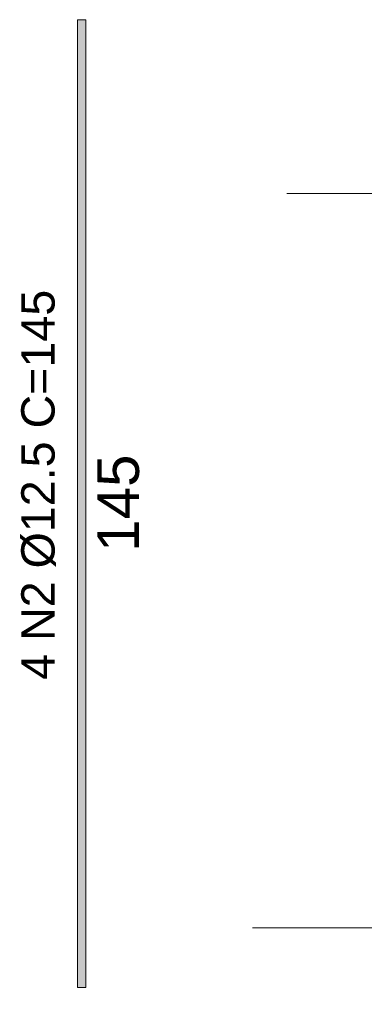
# Model space of a CAD drawing. Header units: centimetres. Extents: x -286 to 6967, y -466 to 803.
# Tile 8 of 73: x 3070 to 3122, y -30 to 118. Entities that reach past the tile are written whole.
import ezdxf

# ---------------------------------------------------------------- set-up
doc = ezdxf.new("R2010")
doc.units = ezdxf.units.CM
for name, color, linetype, lineweight in [('G-ANNO-DIMS', 7, 'Continuous', 9), ('S-RBAR-IDEN', 7, 'Continuous', 9), ('S-RBAR-SYMB', 7, 'Continuous', 9)]:
    doc.layers.add(name, color=color, linetype=linetype, lineweight=lineweight)
doc.styles.add('Arial_3', font='arial.ttf', dxfattribs={"height": 6.25})
doc.styles.add('Arial_4', font='arial.ttf', dxfattribs={"height": 5})

# ---------------------------------------------------------------- blocks, each defined once
blk = doc.blocks.new('Elevações de ponto - Elevação de spot 2 - Cabeça do nível-169080-P5_P6')
at = {"layer": 'G-ANNO-DIMS'}
for p, q in [((-114.63, 91.47), (-145.76, 91.47)), ((-103.17, 80), (-114.63, 91.47)), ((-97.35, 85.82), (-108.99, 85.82)), ((-103.17, 80), (-97.35, 85.82))]:
    blk.add_line(p, q, dxfattribs=at)

msp = doc.modelspace()

# ---------------------------------------------------------------- hatches: boundary and pattern name
at = {"layer": 'S-RBAR-SYMB', "lineweight": 5, "true_color": 0x7f7f7f}
msp.add_hatch(color=8, dxfattribs=at).paths.add_polyline_path([(3080.363, -27.5), (3079.113, -27.5), (3079.113, 117.5), (3080.363, 117.5)])

# ---------------------------------------------------------------- linework, layer by layer
at = {"layer": 'S-RBAR-SYMB'}
for p, q in [((3080.363, 117.5), (3079.113, 117.5)), ((3079.113, -27.5), (3079.113, 117.5)), ((3080.363, -27.5), (3080.363, 117.5)), ((3080.363, -27.5), (3079.113, -27.5))]:
    msp.add_line(p, q, dxfattribs=at)

# ---------------------------------------------------------------- block references
at = {"layer": 'G-ANNO-DIMS'}
for p in [(3256.204, 0), (3251.08, -110)]:
    msp.add_blockref('Elevações de ponto - Elevação de spot 2 - Cabeça do nível-169080-P5_P6', p, dxfattribs=at)

# ---------------------------------------------------------------- texts
at = {"layer": 'S-RBAR-IDEN', "insert": (3070.668, 18.604), "char_height": 5, "width": 72.15187, "attachment_point": 1, "rotation": 90, "style": 'Arial_4'}
msp.add_mtext('4 N2 Ø12.5 C=145', dxfattribs=at)
at = {"layer": 'S-RBAR-SYMB', "color": 1, "true_color": 0xff0000, "insert": (3082.06, 37.79), "char_height": 6.25, "width": 17.30517, "attachment_point": 1, "rotation": 90, "line_spacing_factor": 0.941778, "style": 'Arial_3'}
msp.add_mtext('145', dxfattribs=at)

doc.saveas('drawing.dxf')
